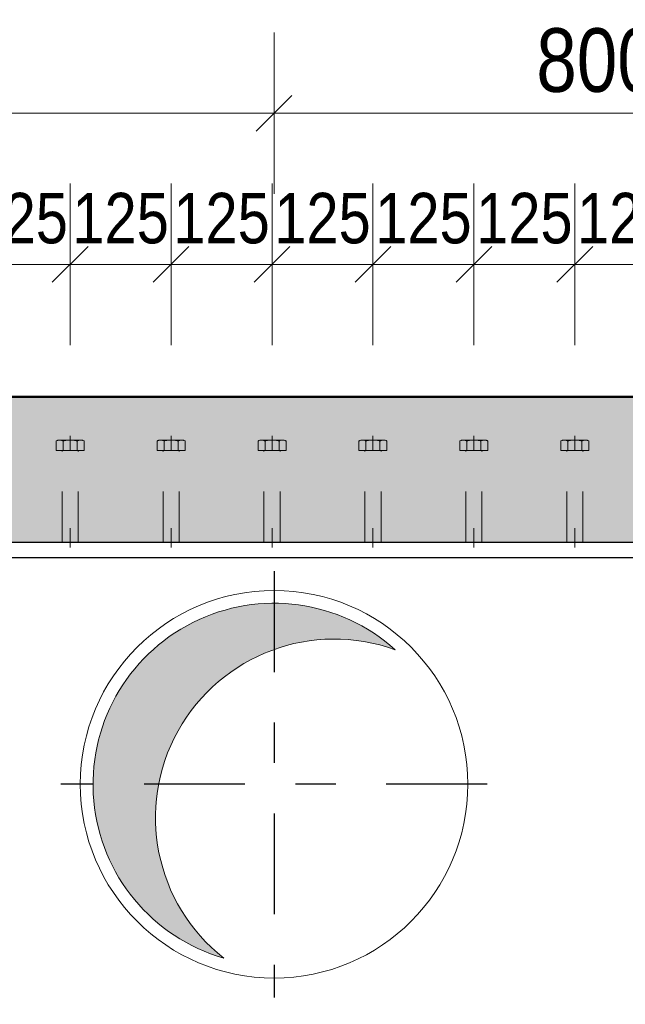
# Model space of a CAD drawing. Header units: millimetres. Extents: x -8.5 to 60.3, y 0 to 42.
# Tile 37 of 109: x 9.9 to 11.4, y 9.7 to 12.1. Entities that reach past the tile are written whole.
import ezdxf

# ---------------------------------------------------------------- set-up
doc = ezdxf.new("R2010")
doc.units = ezdxf.units.MM
doc.linetypes.add('DASHDOT', pattern=[1, 0.5, -0.25, 0, -0.25])
doc.linetypes.add('HIDDEN', pattern=[0.375, 0.25, -0.125])
doc.styles.add('Arial Narrow', font='ARIALN.TTF')
doc.dimstyles.new('Arch_Strakon_dimstyle', dxfattribs={"dimtxt": 11.25, "dimasz": 1, "dimexe": 1.25, "dimexo": 0.0625, "dimgap": 1, "dimtad": 0, "dimdec": 3, "dimzin": 12, "dimdsep": 46, "dimtxsty": 'Arial Narrow', "dimblk": 'Arrowhead_Tick', "dimsah": 1, "dimcen": 0, "dimse1": 1, "dimse2": 1, "dimclrd": 6, "dimclrt": 3, "dimazin": 0, "dimtfac": 1, "dimtdec": 4, "dimtmove": 0, "dimatfit": 3, "dimldrblk": 'NONE', "dimfxl": 1, "dimtvp": 1, "dimtolj": 1, "dimtzin": 0, "dimlwd": 13, "dimarcsym": 2})

# ---------------------------------------------------------------- blocks, each defined once
blk = doc.blocks.new('Arrowhead_Tick')
at = {"color": 0, "linetype": 'Continuous', "lineweight": -2, "ltscale": 0.5}
for p, q in [((0, 20), (0, -10)), ((-1, 0), (0, 0)), ((10, 0), (0, 0))]:
    blk.add_line(p, q, dxfattribs=at)
at = {"color": 2, "linetype": 'Continuous', "lineweight": 35, "ltscale": 0.5}
blk.add_line((4.42, 4.42), (-4.42, -4.42), dxfattribs=at)
blk = doc.blocks.new('*D28')
at = {"color": 6, "linetype": 'Continuous', "lineweight": 13}
blk.add_line((23.0661, 9.6636), (23.0661, 10.8436), dxfattribs=at)
at = {"layer": 'Defpoints', "color": 0}
for p in [(3.6684, 10.8536), (23.0661, 10.8536), (3.6684, 9.6536)]:
    blk.add_point(p, dxfattribs=at)
at = {"color": 6, "lineweight": 13, "xscale": 0.01, "yscale": 0.01, "zscale": 0.01}
for p, rotation in [((23.0661, 10.8536), 90), ((23.0661, 9.6536), 270)]:
    blk.add_blockref('Arrowhead_Tick', p, dxfattribs=dict(at, rotation=rotation))
at = {"color": 2, "lineweight": -2, "insert": (22.9357, 10.2536), "char_height": 0.1575, "attachment_point": 5, "rotation": 90, "style": 'Arial Narrow'}
blk.add_mtext('\\A1;600', dxfattribs=at)
blk = doc.blocks.new('_None')
blk = doc.blocks.new('*D53')
at = {"color": 6, "linetype": 'Continuous', "lineweight": 13}
blk.add_line((8.9884, 11.9159), (10.5684, 11.9159), dxfattribs=at)
at = {"layer": 'Defpoints', "color": 0}
for p in [(10.5784, 11.9159), (8.9784, 10.7816), (10.5784, 10.7816)]:
    blk.add_point(p, dxfattribs=at)
at = {"color": 6, "lineweight": 13, "xscale": 0.01, "yscale": 0.01, "zscale": 0.01}
blk.add_blockref('Arrowhead_Tick', (10.5784, 11.9159), dxfattribs=at)
at = {"color": 6, "lineweight": 13, "xscale": 0.01, "yscale": 0.01, "zscale": 0.01, "rotation": 180}
blk.add_blockref('Arrowhead_Tick', (8.9784, 11.9159), dxfattribs=at)
at = {"color": 2, "lineweight": -2, "insert": (9.7784, 12.0464), "char_height": 0.1575, "attachment_point": 5, "style": 'Arial Narrow'}
blk.add_mtext('\\A1;800', dxfattribs=at)
blk = doc.blocks.new('*D54')
at = {"color": 6, "linetype": 'Continuous', "lineweight": 13}
blk.add_line((10.5884, 11.9159), (12.1684, 11.9159), dxfattribs=at)
at = {"layer": 'Defpoints', "color": 0}
for p in [(12.1784, 11.9159), (10.5784, 10.7816), (12.1784, 10.7816)]:
    blk.add_point(p, dxfattribs=at)
at = {"color": 6, "lineweight": 13, "xscale": 0.01, "yscale": 0.01, "zscale": 0.01}
blk.add_blockref('Arrowhead_Tick', (12.1784, 11.9159), dxfattribs=at)
at = {"color": 6, "lineweight": 13, "xscale": 0.01, "yscale": 0.01, "zscale": 0.01, "rotation": 180}
blk.add_blockref('Arrowhead_Tick', (10.5784, 11.9159), dxfattribs=at)
at = {"color": 2, "lineweight": -2, "insert": (11.3784, 12.0464), "char_height": 0.1575, "attachment_point": 5, "style": 'Arial Narrow'}
blk.add_mtext('\\A1;800', dxfattribs=at)
blk = doc.blocks.new('*D283')
at = {"color": 6, "linetype": 'Continuous', "lineweight": 13}
blk.add_line((9.8334, 11.5414), (10.0634, 11.5414), dxfattribs=at)
at = {"layer": 'Defpoints', "color": 0}
for p in [(10.0734, 11.5414), (9.8234, 11.1163), (10.0734, 11.1163)]:
    blk.add_point(p, dxfattribs=at)
at = {"color": 6, "lineweight": 13, "xscale": 0.01, "yscale": 0.01, "zscale": 0.01}
blk.add_blockref('Arrowhead_Tick', (10.0734, 11.5414), dxfattribs=at)
at = {"color": 6, "lineweight": 13, "xscale": 0.01, "yscale": 0.01, "zscale": 0.01, "rotation": 180}
blk.add_blockref('Arrowhead_Tick', (9.8234, 11.5414), dxfattribs=at)
at = {"color": 3, "lineweight": 35, "insert": (9.9484, 11.6552), "char_height": 0.125, "attachment_point": 5, "style": 'Arial Narrow'}
blk.add_mtext('\\A1;125', dxfattribs=at)
blk = doc.blocks.new('*D284')
at = {"color": 6, "linetype": 'Continuous', "lineweight": 13}
blk.add_line((10.0834, 11.5414), (10.3134, 11.5414), dxfattribs=at)
at = {"layer": 'Defpoints', "color": 0}
for p in [(10.3234, 11.5414), (10.0734, 11.1163), (10.3234, 11.1163)]:
    blk.add_point(p, dxfattribs=at)
at = {"color": 6, "lineweight": 13, "xscale": 0.01, "yscale": 0.01, "zscale": 0.01}
blk.add_blockref('Arrowhead_Tick', (10.3234, 11.5414), dxfattribs=at)
at = {"color": 6, "lineweight": 13, "xscale": 0.01, "yscale": 0.01, "zscale": 0.01, "rotation": 180}
blk.add_blockref('Arrowhead_Tick', (10.0734, 11.5414), dxfattribs=at)
at = {"color": 3, "lineweight": 35, "insert": (10.1984, 11.6552), "char_height": 0.125, "attachment_point": 5, "style": 'Arial Narrow'}
blk.add_mtext('\\A1;125', dxfattribs=at)
blk = doc.blocks.new('*D285')
at = {"color": 6, "linetype": 'Continuous', "lineweight": 13}
blk.add_line((10.3334, 11.5414), (10.5634, 11.5414), dxfattribs=at)
at = {"layer": 'Defpoints', "color": 0}
for p in [(10.5734, 11.5414), (10.3234, 11.1163), (10.5734, 11.1163)]:
    blk.add_point(p, dxfattribs=at)
at = {"color": 6, "lineweight": 13, "xscale": 0.01, "yscale": 0.01, "zscale": 0.01}
blk.add_blockref('Arrowhead_Tick', (10.5734, 11.5414), dxfattribs=at)
at = {"color": 6, "lineweight": 13, "xscale": 0.01, "yscale": 0.01, "zscale": 0.01, "rotation": 180}
blk.add_blockref('Arrowhead_Tick', (10.3234, 11.5414), dxfattribs=at)
at = {"color": 3, "lineweight": 35, "insert": (10.4484, 11.6552), "char_height": 0.125, "attachment_point": 5, "style": 'Arial Narrow'}
blk.add_mtext('\\A1;125', dxfattribs=at)
blk = doc.blocks.new('*D286')
at = {"color": 6, "linetype": 'Continuous', "lineweight": 13}
blk.add_line((10.5834, 11.5414), (10.8134, 11.5414), dxfattribs=at)
at = {"layer": 'Defpoints', "color": 0}
for p in [(10.8234, 11.5414), (10.5734, 11.1163), (10.8234, 11.1163)]:
    blk.add_point(p, dxfattribs=at)
at = {"color": 6, "lineweight": 13, "xscale": 0.01, "yscale": 0.01, "zscale": 0.01}
blk.add_blockref('Arrowhead_Tick', (10.8234, 11.5414), dxfattribs=at)
at = {"color": 6, "lineweight": 13, "xscale": 0.01, "yscale": 0.01, "zscale": 0.01, "rotation": 180}
blk.add_blockref('Arrowhead_Tick', (10.5734, 11.5414), dxfattribs=at)
at = {"color": 3, "lineweight": 35, "insert": (10.6984, 11.6552), "char_height": 0.125, "attachment_point": 5, "style": 'Arial Narrow'}
blk.add_mtext('\\A1;125', dxfattribs=at)
blk = doc.blocks.new('*D287')
at = {"color": 6, "linetype": 'Continuous', "lineweight": 13}
blk.add_line((10.8334, 11.5414), (11.0634, 11.5414), dxfattribs=at)
at = {"layer": 'Defpoints', "color": 0}
for p in [(11.0734, 11.5414), (10.8234, 11.1163), (11.0734, 11.1163)]:
    blk.add_point(p, dxfattribs=at)
at = {"color": 6, "lineweight": 13, "xscale": 0.01, "yscale": 0.01, "zscale": 0.01}
blk.add_blockref('Arrowhead_Tick', (11.0734, 11.5414), dxfattribs=at)
at = {"color": 6, "lineweight": 13, "xscale": 0.01, "yscale": 0.01, "zscale": 0.01, "rotation": 180}
blk.add_blockref('Arrowhead_Tick', (10.8234, 11.5414), dxfattribs=at)
at = {"color": 3, "lineweight": 35, "insert": (10.9484, 11.6552), "char_height": 0.125, "attachment_point": 5, "style": 'Arial Narrow'}
blk.add_mtext('\\A1;125', dxfattribs=at)
blk = doc.blocks.new('*D288')
at = {"color": 6, "linetype": 'Continuous', "lineweight": 13}
blk.add_line((11.0834, 11.5414), (11.3134, 11.5414), dxfattribs=at)
at = {"layer": 'Defpoints', "color": 0}
for p in [(11.3234, 11.5414), (11.0734, 11.1163), (11.3234, 11.1163)]:
    blk.add_point(p, dxfattribs=at)
at = {"color": 6, "lineweight": 13, "xscale": 0.01, "yscale": 0.01, "zscale": 0.01}
blk.add_blockref('Arrowhead_Tick', (11.3234, 11.5414), dxfattribs=at)
at = {"color": 6, "lineweight": 13, "xscale": 0.01, "yscale": 0.01, "zscale": 0.01, "rotation": 180}
blk.add_blockref('Arrowhead_Tick', (11.0734, 11.5414), dxfattribs=at)
at = {"color": 3, "lineweight": 35, "insert": (11.1984, 11.6552), "char_height": 0.125, "attachment_point": 5, "style": 'Arial Narrow'}
blk.add_mtext('\\A1;125', dxfattribs=at)
blk = doc.blocks.new('*D289')
at = {"color": 6, "linetype": 'Continuous', "lineweight": 13}
blk.add_line((11.3334, 11.5414), (11.5634, 11.5414), dxfattribs=at)
at = {"layer": 'Defpoints', "color": 0}
for p in [(11.5734, 11.5414), (11.3234, 11.1163), (11.5734, 11.1163)]:
    blk.add_point(p, dxfattribs=at)
at = {"color": 6, "lineweight": 13, "xscale": 0.01, "yscale": 0.01, "zscale": 0.01}
blk.add_blockref('Arrowhead_Tick', (11.5734, 11.5414), dxfattribs=at)
at = {"color": 6, "lineweight": 13, "xscale": 0.01, "yscale": 0.01, "zscale": 0.01, "rotation": 180}
blk.add_blockref('Arrowhead_Tick', (11.3234, 11.5414), dxfattribs=at)
at = {"color": 3, "lineweight": 35, "insert": (11.4484, 11.6552), "char_height": 0.125, "attachment_point": 5, "style": 'Arial Narrow'}
blk.add_mtext('\\A1;125', dxfattribs=at)

msp = doc.modelspace()

# ---------------------------------------------------------------- hatches: boundary and pattern name
at = {"true_color": 0xceffce}
msp.add_hatch(color=254, dxfattribs=at).paths.add_polyline_path([(36.903281, 11.213589), (36.803281, 10.853589), (14.778382, 10.853589), (14.778382, 10.873589), (14.698382, 10.873589), (14.698382, 10.853589), (14.058382, 10.853589), (14.058382, 10.873589), (13.978382, 10.873589), (13.978382, 10.853589), (3.668384, 10.853589), (3.668384, 10.873589), (3.618384, 10.873589), (3.618384, 10.853589), (3.078384, 10.853589), (3.078384, 11.213589)])
at = {"true_color": 0xdfdfdf}
msp.add_hatch(color=254, dxfattribs=at).paths.add_polyline_path([(10.87256, 10.591994), (10.866433, 10.597224), (10.860213, 10.602344), (10.853901, 10.607351), (10.847501, 10.612244), (10.841014, 10.617021), (10.834442, 10.621681), (10.827788, 10.626222), (10.821053, 10.630643), (10.81424, 10.634942), (10.80735, 10.639117), (10.800387, 10.643169), (10.793352, 10.647095), (10.786247, 10.650893), (10.779076, 10.654564), (10.771839, 10.658104), (10.764541, 10.661515), (10.757182, 10.664794), (10.749765, 10.667939), (10.742293, 10.670952), (10.734769, 10.673829), (10.727193, 10.676571), (10.71957, 10.679176), (10.711901, 10.681644), (10.704189, 10.683974), (10.696436, 10.686165), (10.688646, 10.688216), (10.680819, 10.690127), (10.67296, 10.691897), (10.66507, 10.693525), (10.657152, 10.695011), (10.649209, 10.696355), (10.641243, 10.697556), (10.633256, 10.698614), (10.625252, 10.699528), (10.617233, 10.700298), (10.609201, 10.700924), (10.601159, 10.701406), (10.59311, 10.701742), (10.585056, 10.701935), (10.577, 10.701982), (10.568944, 10.701885), (10.560892, 10.701643), (10.552845, 10.701257), (10.544806, 10.700726), (10.536778, 10.70005), (10.528764, 10.699231), (10.520766, 10.698267), (10.512786, 10.69716), (10.504827, 10.69591), (10.496892, 10.694517), (10.488984, 10.692982), (10.481104, 10.691305), (10.473256, 10.689487), (10.465441, 10.687528), (10.457663, 10.685429), (10.449924, 10.68319), (10.442227, 10.680813), (10.434573, 10.678298), (10.426966, 10.675645), (10.419408, 10.672857), (10.411901, 10.669933), (10.404448, 10.666875), (10.397051, 10.663683), (10.389712, 10.660359), (10.382435, 10.656904), (10.37522, 10.653318), (10.368072, 10.649604), (10.360991, 10.645762), (10.35398, 10.641793), (10.347042, 10.637698), (10.340178, 10.63348), (10.333392, 10.629139), (10.326684, 10.624677), (10.320058, 10.620095), (10.313515, 10.615395), (10.307057, 10.610578), (10.300687, 10.605646), (10.294407, 10.6006), (10.288219, 10.595442), (10.282124, 10.590174), (10.276124, 10.584797), (10.270223, 10.579313), (10.26442, 10.573724), (10.25872, 10.568032), (10.253122, 10.562238), (10.247629, 10.556344), (10.242243, 10.550353), (10.236966, 10.544266), (10.231799, 10.538085), (10.226743, 10.531813), (10.221802, 10.52545), (10.216975, 10.519), (10.212265, 10.512464), (10.207673, 10.505845), (10.203201, 10.499144), (10.19885, 10.492364), (10.194621, 10.485506), (10.190516, 10.478574), (10.186537, 10.471569), (10.182684, 10.464494), (10.178959, 10.457351), (10.175362, 10.450142), (10.171896, 10.44287), (10.168561, 10.435536), (10.165358, 10.428144), (10.162289, 10.420696), (10.159354, 10.413193), (10.156554, 10.405639), (10.15389, 10.398036), (10.151364, 10.390386), (10.148975, 10.382692), (10.146725, 10.374957), (10.144614, 10.367182), (10.142643, 10.35937), (10.140813, 10.351525), (10.139124, 10.343648), (10.137577, 10.335741), (10.136172, 10.327809), (10.13491, 10.319852), (10.133791, 10.311874), (10.132816, 10.303877), (10.131984, 10.295864), (10.131297, 10.287837), (10.130754, 10.279799), (10.130355, 10.271753), (10.130101, 10.2637), (10.129992, 10.255645), (10.130027, 10.247589), (10.130207, 10.239535), (10.130532, 10.231485), (10.131002, 10.223442), (10.131616, 10.21541), (10.132374, 10.207389), (10.133276, 10.199384), (10.134321, 10.191396), (10.13551, 10.183428), (10.136842, 10.175482), (10.138317, 10.167562), (10.139934, 10.15967), (10.141692, 10.151808), (10.143591, 10.143979), (10.14563, 10.136185), (10.147809, 10.128429), (10.150127, 10.120714), (10.152584, 10.113041), (10.155178, 10.105414), (10.157908, 10.097834), (10.160774, 10.090305), (10.163775, 10.082829), (10.16691, 10.075407), (10.170178, 10.068044), (10.173577, 10.06074), (10.177107, 10.053498), (10.180767, 10.046321), (10.184555, 10.039211), (10.18847, 10.03217), (10.192511, 10.025201), (10.196676, 10.018305), (10.200965, 10.011485), (10.205376, 10.004744), (10.209906, 9.998082), (10.214556, 9.991504), (10.219324, 9.985009), (10.224207, 9.978602), (10.229205, 9.972283), (10.234315, 9.966055), (10.239536, 9.95992), (10.244867, 9.95388), (10.250306, 9.947936), (10.25585, 9.942091), (10.261498, 9.936347), (10.267249, 9.930705), (10.2731, 9.925167), (10.27905, 9.919736), (10.285096, 9.914412), (10.291237, 9.909197), (10.297471, 9.904094), (10.303795, 9.899103), (10.310208, 9.894227), (10.316708, 9.889467), (10.323292, 9.884825), (10.329958, 9.880301), (10.336705, 9.875898), (10.34353, 9.871617), (10.35043, 9.86746), (10.357404, 9.863427), (10.364449, 9.85952), (10.371564, 9.85574), (10.378745, 9.852088), (10.385991, 9.848566), (10.393298, 9.845175), (10.400666, 9.841916), (10.408091, 9.838789), (10.41557, 9.835797), (10.423103, 9.832939), (10.430685, 9.830217), (10.438315, 9.827632), (10.445991, 9.825184), (10.453709, 9.822875), (10.447687, 9.827697), (10.44175, 9.832623), (10.435899, 9.837652), (10.430138, 9.842783), (10.424466, 9.848013), (10.418887, 9.853341), (10.413401, 9.858765), (10.408011, 9.864284), (10.402717, 9.869897), (10.397523, 9.875601), (10.392428, 9.881394), (10.387436, 9.887275), (10.382546, 9.893243), (10.377762, 9.899295), (10.373083, 9.905429), (10.368512, 9.911644), (10.364051, 9.917938), (10.359699, 9.924308), (10.35546, 9.930753), (10.351333, 9.937272), (10.34732, 9.943861), (10.343423, 9.950519), (10.339643, 9.957244), (10.335981, 9.964034), (10.332437, 9.970887), (10.329013, 9.9778), (10.325711, 9.984772), (10.32253, 9.991801), (10.319473, 9.998884), (10.316539, 10.006019), (10.31373, 10.013205), (10.311047, 10.020438), (10.30849, 10.027716), (10.306061, 10.035039), (10.30376, 10.042402), (10.301587, 10.049805), (10.299544, 10.057244), (10.29763, 10.064718), (10.295847, 10.072224), (10.294196, 10.07976), (10.292676, 10.087323), (10.291288, 10.094912), (10.290032, 10.102524), (10.28891, 10.110156), (10.28792, 10.117808), (10.287064, 10.125475), (10.286342, 10.133156), (10.285754, 10.140848), (10.2853, 10.148549), (10.284981, 10.156257), (10.284795, 10.16397), (10.284745, 10.171685), (10.284828, 10.179399), (10.285046, 10.18711), (10.285399, 10.194817), (10.285886, 10.202517), (10.286507, 10.210206), (10.287262, 10.217884), (10.28815, 10.225547), (10.289173, 10.233194), (10.290328, 10.240822), (10.291616, 10.248428), (10.293036, 10.256011), (10.294589, 10.263568), (10.296272, 10.271097), (10.298087, 10.278595), (10.300032, 10.286061), (10.302108, 10.293491), (10.304312, 10.300884), (10.306645, 10.308238), (10.309105, 10.31555), (10.311693, 10.322818), (10.314407, 10.330039), (10.317247, 10.337212), (10.320211, 10.344335), (10.323299, 10.351405), (10.326509, 10.35842), (10.329841, 10.365378), (10.333295, 10.372277), (10.336867, 10.379114), (10.340559, 10.385888), (10.344368, 10.392597), (10.348293, 10.399239), (10.352334, 10.405811), (10.356488, 10.412311), (10.360756, 10.418738), (10.365134, 10.42509), (10.369623, 10.431365), (10.37422, 10.43756), (10.378925, 10.443674), (10.383735, 10.449706), (10.38865, 10.455652), (10.393668, 10.461512), (10.398787, 10.467284), (10.404006, 10.472965), (10.409323, 10.478555), (10.414737, 10.484051), (10.420246, 10.489452), (10.425848, 10.494756), (10.431542, 10.499962), (10.437325, 10.505068), (10.443197, 10.510072), (10.449155, 10.514973), (10.455198, 10.519769), (10.461323, 10.524459), (10.467529, 10.529042), (10.473814, 10.533516), (10.480176, 10.537879), (10.486613, 10.542132), (10.493124, 10.546271), (10.499705, 10.550296), (10.506356, 10.554206), (10.513074, 10.557999), (10.519856, 10.561675), (10.526702, 10.565231), (10.533609, 10.568668), (10.540575, 10.571984), (10.547597, 10.575179), (10.554675, 10.57825), (10.561804, 10.581197), (10.568984, 10.58402), (10.576212, 10.586717), (10.583486, 10.589288), (10.590803, 10.591731), (10.598162, 10.594047), (10.605561, 10.596234), (10.612996, 10.598291), (10.620466, 10.600219), (10.627968, 10.602016), (10.635501, 10.603682), (10.643062, 10.605217), (10.650648, 10.60662), (10.658257, 10.60789), (10.665888, 10.609027), (10.673537, 10.610031), (10.681202, 10.610902), (10.688882, 10.611639), (10.696573, 10.612242), (10.704274, 10.612711), (10.711981, 10.613045), (10.719693, 10.613245), (10.727408, 10.613311), (10.735122, 10.613242), (10.742834, 10.613039), (10.750542, 10.612701), (10.758242, 10.612229), (10.765933, 10.611623), (10.773612, 10.610883), (10.781277, 10.610009), (10.788926, 10.609002), (10.796556, 10.607861), (10.804165, 10.606588), (10.81175, 10.605182), (10.81931, 10.603644), (10.826842, 10.601975), (10.834344, 10.600175), (10.841813, 10.598244), (10.849248, 10.596183), (10.856645, 10.593993), (10.864003, 10.591674), (10.87132, 10.589228), (10.878592, 10.586654)])

# ---------------------------------------------------------------- linework, layer by layer
at = {"color": 4, "linetype": 'Continuous', "lineweight": 50}
msp.add_line((3.578384, 11.213589), (36.903281, 11.213589), dxfattribs=at)
at = {"color": 6, "linetype": 'HIDDEN', "lineweight": 13, "ltscale": 0.5}
for p, q in [((10.038743, 11.080341), (10.038743, 11.10402)), ((10.047403, 11.106341), (10.099364, 11.106341)), ((10.056063, 11.10402), (10.056063, 11.080341)), ((10.073384, 11.116341), (10.073384, 11.080341)), ((10.090704, 11.080341), (10.090704, 11.104005)), ((10.108025, 11.080341), (10.108025, 11.104005)), ((10.288743, 11.080341), (10.288743, 11.10402)), ((10.297403, 11.106341), (10.349364, 11.106341)), ((10.306063, 11.10402), (10.306063, 11.080341)), ((10.323384, 11.116341), (10.323384, 11.080341)), ((10.340704, 11.080341), (10.340704, 11.104005)), ((10.358025, 11.080341), (10.358025, 11.104005)), ((10.538743, 11.080341), (10.538743, 11.10402)), ((10.547403, 11.106341), (10.599364, 11.106341)), ((10.556063, 11.10402), (10.556063, 11.080341)), ((10.573384, 11.116341), (10.573384, 11.080341)), ((10.590704, 11.080341), (10.590704, 11.104005)), ((10.608025, 11.080341), (10.608025, 11.104005)), ((10.788743, 11.080341), (10.788743, 11.10402)), ((10.797403, 11.106341), (10.849364, 11.106341)), ((10.806063, 11.10402), (10.806063, 11.080341)), ((10.823384, 11.116341), (10.823384, 11.080341)), ((10.840704, 11.080341), (10.840704, 11.104005)), ((10.858025, 11.080341), (10.858025, 11.104005)), ((11.038743, 11.080341), (11.038743, 11.10402)), ((11.047403, 11.106341), (11.099364, 11.106341)), ((11.056063, 11.10402), (11.056063, 11.080341)), ((11.073384, 11.116341), (11.073384, 11.080341)), ((11.090704, 11.080341), (11.090704, 11.104005)), ((11.108025, 11.080341), (11.108025, 11.104005)), ((11.288743, 11.080341), (11.288743, 11.10402)), ((11.297403, 11.106341), (11.349364, 11.106341)), ((11.306063, 11.10402), (11.306063, 11.080341)), ((11.323384, 11.116341), (11.323384, 11.080341)), ((11.340704, 11.080341), (11.340704, 11.104005)), ((11.358025, 11.080341), (11.358025, 11.104005)), ((10.108025, 11.080341), (10.038743, 11.080341)), ((10.095384, 11.080341), (10.051384, 11.080341)), ((10.053384, 10.853589), (10.053384, 11.078341)), ((10.093384, 10.853589), (10.093384, 11.078341)), ((10.358025, 11.080341), (10.288743, 11.080341)), ((10.345384, 11.080341), (10.301384, 11.080341)), ((10.303384, 10.853589), (10.303384, 11.078341)), ((10.343384, 10.853589), (10.343384, 11.078341)), ((10.608025, 11.080341), (10.538743, 11.080341)), ((10.595384, 11.080341), (10.551384, 11.080341)), ((10.553384, 10.853589), (10.553384, 11.078341)), ((10.593384, 10.853589), (10.593384, 11.078341)), ((10.858025, 11.080341), (10.788743, 11.080341)), ((10.845384, 11.080341), (10.801384, 11.080341)), ((10.803384, 10.853589), (10.803384, 11.078341)), ((10.843384, 10.853589), (10.843384, 11.078341)), ((11.108025, 11.080341), (11.038743, 11.080341)), ((11.095384, 11.080341), (11.051384, 11.080341)), ((11.053384, 10.853589), (11.053384, 11.078341)), ((11.093384, 10.853589), (11.093384, 11.078341)), ((11.358025, 11.080341), (11.288743, 11.080341)), ((11.345384, 11.080341), (11.301384, 11.080341)), ((11.303384, 10.853589), (11.303384, 11.078341)), ((11.343384, 10.853589), (11.343384, 11.078341)), ((10.053384, 10.853589), (10.053384, 10.887808)), ((10.073384, 10.853589), (10.073384, 10.887808)), ((10.073384, 10.887808), (10.073384, 10.840341)), ((10.093384, 10.853589), (10.093384, 10.887808)), ((10.303384, 10.853589), (10.303384, 10.887808)), ((10.323384, 10.853589), (10.323384, 10.887808)), ((10.323384, 10.887808), (10.323384, 10.840341)), ((10.343384, 10.853589), (10.343384, 10.887808)), ((10.553384, 10.853589), (10.553384, 10.887808)), ((10.573384, 10.853589), (10.573384, 10.887808)), ((10.573384, 10.887808), (10.573384, 10.840341)), ((10.593384, 10.853589), (10.593384, 10.887808)), ((10.803384, 10.853589), (10.803384, 10.887808)), ((10.823384, 10.853589), (10.823384, 10.887808)), ((10.823384, 10.887808), (10.823384, 10.840341)), ((10.843384, 10.853589), (10.843384, 10.887808)), ((11.053384, 10.853589), (11.053384, 10.887808)), ((11.073384, 10.853589), (11.073384, 10.887808)), ((11.073384, 10.887808), (11.073384, 10.840341)), ((11.093384, 10.853589), (11.093384, 10.887808)), ((11.303384, 10.853589), (11.303384, 10.887808)), ((11.323384, 10.853589), (11.323384, 10.887808)), ((11.323384, 10.887808), (11.323384, 10.840341)), ((11.343384, 10.853589), (11.343384, 10.887808)), ((10.093384, 10.853589), (10.053384, 10.853589)), ((10.343384, 10.853589), (10.303384, 10.853589)), ((10.593384, 10.853589), (10.553384, 10.853589)), ((10.843384, 10.853589), (10.803384, 10.853589)), ((11.093384, 10.853589), (11.053384, 10.853589)), ((11.343384, 10.853589), (11.303384, 10.853589))]:
    msp.add_line(p, q, dxfattribs=at)
at = {"color": 3, "linetype": 'Continuous', "lineweight": 25}
for p, q in [((3.668384, 10.853589), (13.978382, 10.853589)), ((3.668384, 10.815589), (13.978382, 10.815589))]:
    msp.add_line(p, q, dxfattribs=at)
at = {"color": 10, "linetype": 'DASHDOT', "ltscale": 0.5}
for p, q in [((10.578382, 10.781589), (10.578382, 9.725589)), ((11.106382, 10.253589), (10.050382, 10.253589))]:
    msp.add_line(p, q, dxfattribs=at)
at = {"color": 5, "linetype": 'Continuous', "lineweight": 18}
msp.add_circle((10.578382, 10.253589), 0.48, dxfattribs=at)
at = {"color": 6, "linetype": 'HIDDEN', "lineweight": 13, "ltscale": 0.5}
for centre, radius, start, end in [((10.047403, 11.089021), 0.01732, 59.99927, 120.000728), ((10.073384, 11.03942), 0.066867, 74.987632, 105.009015), ((10.099364, 11.089021), 0.017307, 59.974265, 120.025735), ((10.297403, 11.089021), 0.01732, 59.99927, 120.000728), ((10.323384, 11.03942), 0.066867, 74.987632, 105.009015), ((10.349364, 11.089021), 0.017307, 59.974265, 120.025735), ((10.547403, 11.089021), 0.01732, 59.99927, 120.000728), ((10.573384, 11.03942), 0.066867, 74.987632, 105.009015), ((10.599364, 11.089021), 0.017307, 59.974265, 120.025735), ((10.797403, 11.089021), 0.01732, 59.99927, 120.000728), ((10.823384, 11.03942), 0.066867, 74.987632, 105.009015), ((10.849364, 11.089021), 0.017307, 59.974265, 120.025735), ((11.047403, 11.089021), 0.01732, 59.99927, 120.000728), ((11.073384, 11.03942), 0.066867, 74.987632, 105.009015), ((11.099364, 11.089021), 0.017307, 59.974265, 120.025735), ((11.297403, 11.089021), 0.01732, 59.99927, 120.000728), ((11.323384, 11.03942), 0.066867, 74.987632, 105.009015), ((11.349364, 11.089021), 0.017307, 59.974265, 120.025735), ((10.051384, 11.078341), 0.002, 0, 90.000019), ((10.095384, 11.078341), 0.002, 90, 180), ((10.301384, 11.078341), 0.002, 0, 90.000019), ((10.345384, 11.078341), 0.002, 90, 180), ((10.551384, 11.078341), 0.002, 0, 90.000019), ((10.595384, 11.078341), 0.002, 90, 180), ((10.801384, 11.078341), 0.002, 0, 90.000019), ((10.845384, 11.078341), 0.002, 90, 180), ((11.051384, 11.078341), 0.002, 0, 90.000019), ((11.095384, 11.078341), 0.002, 90, 180), ((11.301384, 11.078341), 0.002, 0, 90.000019), ((11.345384, 11.078341), 0.002, 90, 180)]:
    msp.add_arc(centre, radius, start, end, dxfattribs=at)
at = {"color": 9, "linetype": 'Continuous', "lineweight": 0}
for centre, radius, start, end in [((10.578382, 10.253589), 0.448395, 47.969881, 253.856497), ((10.727316, 10.170739), 0.442572, 70.012643, 231.813735)]:
    msp.add_arc(centre, radius, start, end, dxfattribs=at)

# ---------------------------------------------------------------- dimensions: what is measured, and where the dimension line sits
at = {"lineweight": -2}
for base, p1, p2, picture, middle in [((10.578382, 11.915949), (8.978382, 10.781589), (10.578382, 10.781589), '*D53', (9.778382, 11.915949)), ((12.178382, 11.915949), (10.578382, 10.781589), (12.178382, 10.781589), '*D54', (11.378382, 11.915949))]:
    dim = msp.add_linear_dim(base=base, p1=p1, p2=p2, text='800', dimstyle='Arch_Strakon_dimstyle', override={"dimscale": 0.01, "dimtxt": 15.75, "dimasz": 1, "dimgap": 5, "dimtad": 1, "dimjust": 0, "dimtih": 0, "dimtoh": 0, "dimdec": 2, "dimdsep": 46, "dimtxsty": 'Arial Narrow', "dimclrd": 6, "dimclrt": 2, "dimtix": 1, "dimtofl": 255, "dimtmove": 0, "dimatfit": 2, "dimfxl": 0, "dimfxlon": 0, "dimtvp": 31.746032, "dimlwd": 13}, dxfattribs=at)
    dim.commit()
    dim.dimension.update_dxf_attribs({"geometry": picture, "text_midpoint": middle, "dimtype": 160})
at = {"lineweight": 35}
for base, p1, p2, picture, middle in [((10.073384, 11.541397), (9.823384, 11.116341), (10.073384, 11.116341), '*D283', (9.948384, 11.541397)), ((10.323384, 11.541397), (10.073384, 11.116341), (10.323384, 11.116341), '*D284', (10.198384, 11.541397)), ((10.573384, 11.541397), (10.323384, 11.116341), (10.573384, 11.116341), '*D285', (10.448384, 11.541397)), ((10.823384, 11.541397), (10.573384, 11.116341), (10.823384, 11.116341), '*D286', (10.698384, 11.541397)), ((11.073384, 11.541397), (10.823384, 11.116341), (11.073384, 11.116341), '*D287', (10.948384, 11.541397)), ((11.323384, 11.541397), (11.073384, 11.116341), (11.323384, 11.116341), '*D288', (11.198384, 11.541397)), ((11.573384, 11.541397), (11.323384, 11.116341), (11.573384, 11.116341), '*D289', (11.448384, 11.541397))]:
    dim = msp.add_linear_dim(base=base, p1=p1, p2=p2, text='125', dimstyle='Arch_Strakon_dimstyle', override={"dimscale": 0.01, "dimtxt": 12.5, "dimasz": 1, "dimgap": 5, "dimtad": 1, "dimjust": 0, "dimtih": 0, "dimtoh": 0, "dimdec": 3, "dimdsep": 46, "dimtxsty": 'Arial Narrow', "dimclrd": 6, "dimclrt": 3, "dimtix": 1, "dimtofl": 255, "dimtmove": 0, "dimatfit": 2, "dimfxl": 0, "dimfxlon": 0, "dimtvp": 40, "dimlwd": 13}, dxfattribs=at)
    dim.commit()
    dim.dimension.update_dxf_attribs({"geometry": picture, "text_midpoint": middle, "dimtype": 160})
at = {"lineweight": -2}
dim = msp.add_linear_dim(base=(23.066082, 10.853589), p1=(3.668384, 9.653589), p2=(3.668384, 10.853589), angle=90, text='600', dimstyle='Arch_Strakon_dimstyle', override={"dimscale": 0.01, "dimtxt": 15.75, "dimasz": 1, "dimgap": 5, "dimtad": 1, "dimjust": 0, "dimtih": 0, "dimtoh": 0, "dimdec": 2, "dimdsep": 46, "dimtxsty": 'Arial Narrow', "dimclrd": 6, "dimclrt": 2, "dimtix": 1, "dimtofl": 255, "dimtmove": 0, "dimatfit": 2, "dimfxl": 0, "dimfxlon": 0, "dimtvp": 31.746032, "dimlwd": 13}, dxfattribs=at)
dim.commit()
dim.dimension.update_dxf_attribs({"geometry": '*D28', "text_midpoint": (23.066082, 10.253589), "dimtype": 160})

doc.saveas('drawing.dxf')
